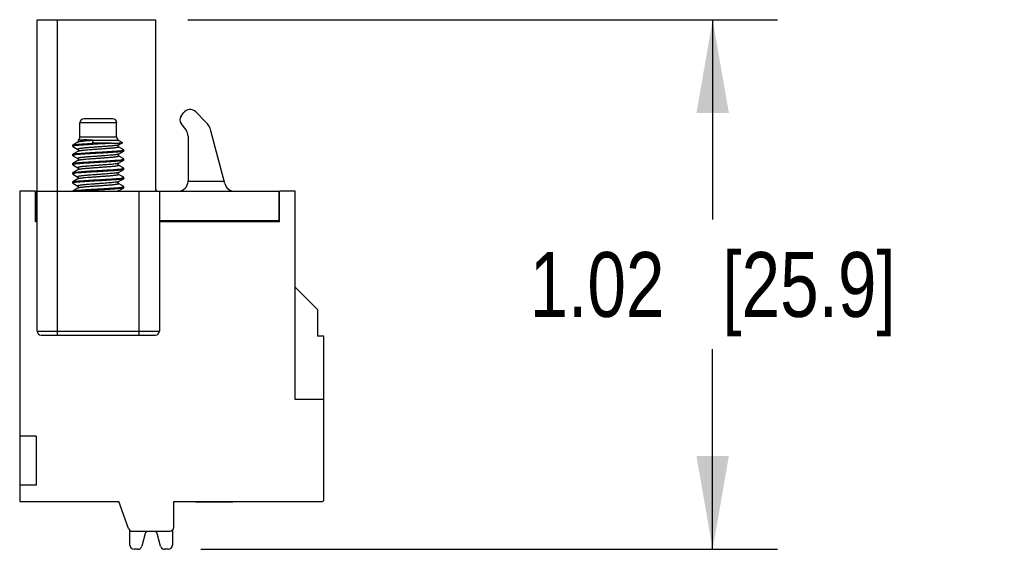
# Model space of a CAD drawing. Header units: inches. Extents: x 0 to 22, y 0 to 17.
# Tile 6 of 64: x 10.2 to 12.1, y 8.2 to 9.2. Entities that reach past the tile are written whole.
import ezdxf

# ---------------------------------------------------------------- set-up
doc = ezdxf.new("R2010")
doc.units = ezdxf.units.IN
doc.header["$LTSCALE"] = 1.21
doc.header["$MEASUREMENT"] = 0
doc.layers.get('0').update_dxf_attribs({"linetype": 'CONTINUOUS'})
doc.layers.add('DIMENSIONS', color=7, linetype='CONTINUOUS')
doc.styles.get("Standard").update_dxf_attribs({"font": 'txt', "width": 0.8})
doc.dimstyles.new('DIMSTYLE_1', dxfattribs={"dimtxt": 0.125, "dimasz": 0.18, "dimexe": 0.125, "dimexo": 0.0625, "dimgap": 0.0625, "dimtad": 0, "dimtih": 1, "dimtoh": 1, "dimzin": 4, "dimdsep": 46, "dimtxsty": 'STANDARD', "dimblk": '_FILLED', "dimblk1": '_FILLED', "dimblk2": '_FILLED', "dimcen": 0.09, "dimadec": 0, "dimazin": 0, "dimtp": 0.001, "dimtm": 0.001, "dimtfac": 1, "dimtofl": 0, "dimtmove": 0, "dimatfit": 3, "dimldrblk": '_FILLED', "dimfxl": 1, "dimtolj": 1, "dimtzin": 4, "dimarcsym": 0})

# ---------------------------------------------------------------- blocks, each defined once
blk = doc.blocks.new('_FILLED')
at = {"color": 0, "linetype": 'BYBLOCK'}
blk.add_solid([(0, 0), (-1, 0.174), (-1, -0.174)], dxfattribs=at)
blk = doc.blocks.new('*D12')
at = {"layer": 'DIMENSIONS', "color": 2, "linetype": 'CONTINUOUS'}
for p, q in [((10.4872, 9.2391), (11.6245, 9.2391)), ((11.4995, 9.2391), (11.4995, 8.8536)), ((11.4995, 8.218), (11.4995, 8.6036)), ((10.512, 8.218), (11.6245, 8.218))]:
    blk.add_line(p, q, dxfattribs=at)
at = {"layer": 'DIMENSIONS', "color": 2, "linetype": 'CONTINUOUS', "xscale": 0.18, "yscale": 0.18, "zscale": 0.18}
for p, rotation in [((11.4995, 9.2391), 90), ((11.4995, 8.218), 270)]:
    blk.add_blockref('_FILLED', p, dxfattribs=dict(at, rotation=rotation))
at = {"layer": 'DIMENSIONS', "color": 2, "linetype": 'CONTINUOUS', "insert": (11.4995, 8.7911), "char_height": 0.125, "width": 1.125, "attachment_point": 2, "line_spacing_factor": 0.9}
blk.add_mtext('1.02{\\Ftxt.shx;\\W1.000000;\\H0.125000; }[25.9]', dxfattribs=at)

msp = doc.modelspace()

# ---------------------------------------------------------------- linework, layer by layer
at = {"color": 7, "linetype": 'CONTINUOUS'}
for p, q in [((10.1964, 8.6388), (10.1964, 9.2391)), ((10.1964, 9.2391), (10.4247, 9.2391)), ((10.2358, 8.6309), (10.2358, 9.2391)), ((10.4247, 9.2391), (10.4247, 8.9143)), ((10.4743, 9.0533), (10.4791, 9.0596)), ((10.5028, 9.0613), (10.5215, 9.0425)), ((10.2791, 9.0133), (10.2791, 9.0402)), ((10.3499, 9.0402), (10.2791, 9.0402)), ((10.3421, 9.0481), (10.2869, 9.0481)), ((10.3499, 9.0133), (10.3499, 9.0402)), ((10.4838, 9.0265), (10.4743, 9.0391)), ((10.5586, 8.9231), (10.5317, 9.0248)), ((10.2752, 9.0029), (10.2655, 8.9973)), ((10.2791, 9.0133), (10.3499, 9.0133)), ((10.3048, 9.0063), (10.3025, 9.0008)), ((10.3539, 9.0065), (10.3046, 9.0065)), ((10.3048, 9.0063), (10.3046, 9.0065)), ((10.3538, 8.9978), (10.3612, 9.0021)), ((10.3539, 9.0065), (10.3612, 9.0023)), ((10.3612, 9.0021), (10.3612, 9.0023)), ((10.4877, 9.0147), (10.4877, 8.9281)), ((10.2653, 8.9971), (10.2655, 8.9973)), ((10.2653, 8.9949), (10.2653, 8.9971)), ((10.2655, 8.9951), (10.2653, 8.9949)), ((10.2653, 8.9949), (10.2655, 8.9946)), ((10.2655, 8.9973), (10.267, 8.9978)), ((10.2655, 8.9946), (10.2752, 8.989)), ((10.2752, 8.9852), (10.2655, 8.9796)), ((10.2743, 8.9966), (10.2699, 8.9961)), ((10.2753, 8.9853), (10.2752, 8.9852)), ((10.3397, 9.0008), (10.3025, 9.0008)), ((10.3532, 8.9863), (10.3582, 8.9869)), ((10.3635, 8.9885), (10.3538, 8.9941)), ((10.3538, 8.9801), (10.3635, 8.9857)), ((10.3635, 8.9857), (10.3617, 8.9852)), ((10.3637, 8.9882), (10.3635, 8.9885)), ((10.3635, 8.9879), (10.3637, 8.9882)), ((10.3637, 8.986), (10.3635, 8.9857)), ((10.3637, 8.986), (10.3637, 8.9882)), ((10.2653, 8.9793), (10.2655, 8.9796)), ((10.2653, 8.9771), (10.2653, 8.9793)), ((10.2655, 8.9774), (10.2653, 8.9771)), ((10.2653, 8.9771), (10.2655, 8.9769)), ((10.2655, 8.9796), (10.2673, 8.9802)), ((10.2655, 8.9769), (10.2752, 8.9713)), ((10.2752, 8.9675), (10.2655, 8.9619)), ((10.2758, 8.979), (10.2708, 8.9785)), ((10.3532, 8.9686), (10.3582, 8.9691)), ((10.3635, 8.9708), (10.3538, 8.9764)), ((10.3538, 8.9624), (10.3635, 8.968)), ((10.3635, 8.968), (10.3617, 8.9675)), ((10.3637, 8.9705), (10.3635, 8.9708)), ((10.3635, 8.9702), (10.3637, 8.9705)), ((10.3637, 8.9683), (10.3635, 8.968)), ((10.3637, 8.9683), (10.3637, 8.9705)), ((10.2653, 8.9616), (10.2655, 8.9619)), ((10.2653, 8.9594), (10.2653, 8.9616)), ((10.2655, 8.9597), (10.2653, 8.9594)), ((10.2653, 8.9594), (10.2655, 8.9591)), ((10.2655, 8.9619), (10.2673, 8.9624)), ((10.2655, 8.9591), (10.2752, 8.9535)), ((10.2752, 8.9498), (10.2655, 8.9442)), ((10.2758, 8.9613), (10.2708, 8.9608)), ((10.2752, 8.9498), (10.2752, 8.9498)), ((10.3532, 8.9509), (10.3582, 8.9514)), ((10.3635, 8.9531), (10.3538, 8.9587)), ((10.3538, 8.9447), (10.3635, 8.9503)), ((10.3635, 8.9503), (10.3617, 8.9498)), ((10.3637, 8.9528), (10.3635, 8.9531)), ((10.3635, 8.9525), (10.3637, 8.9528)), ((10.3637, 8.9506), (10.3635, 8.9503)), ((10.3637, 8.9506), (10.3637, 8.9528)), ((10.2653, 8.9439), (10.2655, 8.9442)), ((10.2653, 8.9417), (10.2653, 8.9439)), ((10.2655, 8.942), (10.2653, 8.9417)), ((10.2653, 8.9417), (10.2655, 8.9414)), ((10.2653, 8.9262), (10.2655, 8.9265)), ((10.2653, 8.924), (10.2653, 8.9262)), ((10.2655, 8.9442), (10.2673, 8.9447)), ((10.2655, 8.9414), (10.2752, 8.9358)), ((10.2752, 8.9321), (10.2655, 8.9265)), ((10.2655, 8.9265), (10.2673, 8.927)), ((10.2758, 8.9436), (10.2708, 8.943)), ((10.2758, 8.9259), (10.2708, 8.9253)), ((10.3538, 8.927), (10.351, 8.9262)), ((10.3532, 8.9332), (10.3582, 8.9337)), ((10.3635, 8.9353), (10.3538, 8.9409)), ((10.3538, 8.927), (10.3635, 8.9326)), ((10.3635, 8.9326), (10.3617, 8.932)), ((10.3637, 8.9351), (10.3635, 8.9353)), ((10.3635, 8.9348), (10.3637, 8.9351)), ((10.3637, 8.9328), (10.3635, 8.9326)), ((10.3637, 8.9328), (10.3637, 8.9351)), ((10.4877, 8.9281), (10.5573, 8.9281)), ((10.1629, 8.9084), (10.1629, 8.31)), ((10.1934, 8.9084), (10.1629, 8.9084)), ((10.1934, 8.8494), (10.1934, 8.9084)), ((10.1944, 8.8514), (10.1944, 8.9084)), ((10.1944, 8.9084), (10.6629, 8.9084)), ((10.2655, 8.9243), (10.2653, 8.924)), ((10.2653, 8.924), (10.2655, 8.9237)), ((10.2655, 8.9237), (10.2752, 8.9181)), ((10.2752, 8.9144), (10.2655, 8.9088)), ((10.2753, 8.9144), (10.2752, 8.9144)), ((10.3532, 8.9155), (10.3582, 8.916)), ((10.3635, 8.9176), (10.3538, 8.9232)), ((10.3538, 8.9092), (10.3635, 8.9148)), ((10.3635, 8.9148), (10.362, 8.9144)), ((10.3637, 8.9173), (10.3635, 8.9176)), ((10.3635, 8.9171), (10.3637, 8.9173)), ((10.3637, 8.9151), (10.3635, 8.9149)), ((10.3637, 8.9151), (10.3637, 8.9173)), ((10.3932, 8.6309), (10.3932, 8.9084)), ((10.4326, 8.9084), (10.4326, 8.6388)), ((10.6629, 8.9084), (10.6629, 8.8514)), ((10.6944, 8.9084), (10.6639, 8.9084)), ((10.6639, 8.8494), (10.6639, 8.9084)), ((10.6944, 8.5069), (10.6944, 8.9084)), ((10.1944, 8.9033), (10.1934, 8.9033)), ((10.6639, 8.8872), (10.6629, 8.8872)), ((10.1964, 8.8514), (10.1944, 8.8514)), ((10.6629, 8.8514), (10.4326, 8.8514)), ((10.1964, 8.8494), (10.1934, 8.8494)), ((10.6639, 8.8494), (10.4326, 8.8494)), ((10.7375, 8.6803), (10.6944, 8.7234)), ((10.7375, 8.6762), (10.7375, 8.6289)), ((10.1964, 8.6388), (10.4326, 8.6388)), ((10.2043, 8.6309), (10.4247, 8.6309)), ((10.7495, 8.6289), (10.7375, 8.6289)), ((10.7495, 8.3139), (10.7495, 8.6289)), ((10.7495, 8.5069), (10.6944, 8.5069)), ((10.1944, 8.436), (10.1629, 8.436)), ((10.1944, 8.436), (10.1944, 8.3415)), ((10.1944, 8.3415), (10.1629, 8.3415)), ((10.1629, 8.31), (10.3539, 8.31)), ((10.3728, 8.2581), (10.3539, 8.31)), ((10.4602, 8.31), (10.7456, 8.31)), ((10.4602, 8.2608), (10.4602, 8.31)), ((10.5019, 8.3097), (10.5019, 8.309)), ((10.5739, 8.309), (10.5019, 8.309)), ((10.5057, 8.31), (10.5057, 8.309)), ((10.517, 8.31), (10.517, 8.309)), ((10.5358, 8.31), (10.5358, 8.309)), ((10.5505, 8.31), (10.5505, 8.309)), ((10.5609, 8.31), (10.5609, 8.309)), ((10.5674, 8.31), (10.5674, 8.309)), ((10.5697, 8.31), (10.5697, 8.309)), ((10.5707, 8.31), (10.5707, 8.309)), ((10.5708, 8.31), (10.5708, 8.309)), ((10.5739, 8.31), (10.5739, 8.309)), ((10.3755, 8.2259), (10.3755, 8.2544)), ((10.3802, 8.2529), (10.4523, 8.2529)), ((10.4051, 8.2486), (10.3984, 8.2239)), ((10.4345, 8.2239), (10.4279, 8.2486)), ((10.4574, 8.2548), (10.4574, 8.2259)), ((10.3908, 8.218), (10.3834, 8.218)), ((10.4495, 8.218), (10.4421, 8.218))]:
    msp.add_line(p, q, dxfattribs=at)
for points in [[(10.2754, 9.0031), (10.2753, 9.003), (10.2752, 9.0029)], [(10.2754, 9.0065), (10.2755, 9.0064), (10.2757, 9.0061), (10.276, 9.0057), (10.2761, 9.0051), (10.2761, 9.0046), (10.276, 9.004), (10.2758, 9.0035), (10.2755, 9.0032), (10.2754, 9.0031)], [(10.2752, 8.989), (10.2752, 8.9889), (10.2754, 8.9888), (10.2756, 8.9885), (10.2759, 8.9882), (10.2761, 8.9877), (10.2761, 8.9871), (10.2761, 8.9865), (10.2759, 8.986), (10.2756, 8.9856), (10.2754, 8.9854), (10.2753, 8.9853)], [(10.3538, 8.9941), (10.3538, 8.9941), (10.3537, 8.9942), (10.3534, 8.9944), (10.3532, 8.9948), (10.353, 8.9952), (10.3529, 8.9957), (10.3529, 8.9962), (10.353, 8.9967), (10.3532, 8.9971), (10.3534, 8.9975), (10.3536, 8.9977), (10.3538, 8.9978), (10.3538, 8.9978)], [(10.2752, 8.9713), (10.2752, 8.9713), (10.2753, 8.9712), (10.2755, 8.971), (10.2757, 8.9708), (10.2759, 8.9704), (10.2761, 8.97), (10.2761, 8.9694), (10.2761, 8.9689), (10.2759, 8.9684), (10.2757, 8.968), (10.2754, 8.9677), (10.2753, 8.9676)], [(10.2753, 8.9676), (10.2752, 8.9676), (10.2752, 8.9675)], [(10.3538, 8.9764), (10.3537, 8.9765), (10.3535, 8.9766), (10.3533, 8.9769), (10.3531, 8.9773), (10.3529, 8.9777), (10.3528, 8.9782), (10.3529, 8.9787), (10.353, 8.9792), (10.3532, 8.9796), (10.3535, 8.9798), (10.3537, 8.98), (10.3538, 8.9801)], [(10.2752, 8.9535), (10.2752, 8.9535), (10.2754, 8.9534), (10.2756, 8.9532), (10.2759, 8.9528), (10.2761, 8.9523), (10.2761, 8.9517), (10.2761, 8.9511), (10.2759, 8.9506), (10.2757, 8.9503), (10.2754, 8.95), (10.2752, 8.9498), (10.2752, 8.9498)], [(10.3538, 8.9587), (10.3537, 8.9587), (10.3535, 8.9589), (10.3533, 8.9591), (10.3531, 8.9595), (10.3529, 8.96), (10.3528, 8.9604), (10.3529, 8.961), (10.353, 8.9614), (10.3532, 8.9618), (10.3535, 8.9621), (10.3537, 8.9623), (10.3538, 8.9624), (10.3538, 8.9624)], [(10.2752, 8.9358), (10.2752, 8.9358), (10.2754, 8.9357), (10.2756, 8.9355), (10.2758, 8.9351), (10.276, 8.9347), (10.2761, 8.9341), (10.2761, 8.9335), (10.2759, 8.933), (10.2757, 8.9325), (10.2754, 8.9322), (10.2753, 8.9322)], [(10.2753, 8.9322), (10.2752, 8.9321), (10.2752, 8.9321)], [(10.3538, 8.9409), (10.3538, 8.941), (10.3536, 8.9411), (10.3534, 8.9413), (10.3531, 8.9417), (10.3529, 8.9422), (10.3528, 8.9427), (10.3529, 8.9432), (10.353, 8.9437), (10.3532, 8.9441), (10.3535, 8.9444), (10.3537, 8.9446), (10.3538, 8.9447), (10.3538, 8.9447)], [(10.3538, 8.9232), (10.3538, 8.9233), (10.3536, 8.9234), (10.3533, 8.9237), (10.3531, 8.9241), (10.3529, 8.9246), (10.3528, 8.9252), (10.3529, 8.9258), (10.3531, 8.9262), (10.3534, 8.9266), (10.3536, 8.9268)], [(10.3536, 8.9268), (10.3538, 8.9269), (10.3538, 8.927)], [(10.2752, 8.9181), (10.2752, 8.9181), (10.2754, 8.9179), (10.2756, 8.9177), (10.2759, 8.9174), (10.2761, 8.9169), (10.2761, 8.9162), (10.2761, 8.9157), (10.2759, 8.9152), (10.2756, 8.9148), (10.2754, 8.9145), (10.2753, 8.9144)], [(10.3531, 8.9084), (10.3532, 8.9086), (10.3534, 8.9089), (10.3536, 8.9091), (10.3538, 8.9092), (10.3538, 8.9092)]]:
    msp.add_lwpolyline(points, dxfattribs=at)
for centre, radius, start, end in [((10.4917, 9.0502), 0.0157, 44.9113, 143.1301), ((10.2869, 9.0402), 0.00787, 90, 180), ((10.3421, 9.0402), 0.00787, 0, 90), ((10.4838, 9.0462), 0.0118, 143.1301, 216.8699), ((10.4936, 9.0147), 0.0394, 14.84, 44.9113), ((10.468, 9.0147), 0.0197, 0, 36.8699), ((10.2712, 9.0133), 0.00787, 302.187, 360), ((10.3578, 9.0133), 0.00787, 180, 240), ((10.3436, 8.9668), 0.0413, 279.5643, 280.4112), ((10.468, 8.9281), 0.0197, 270, 360), ((10.4306, 8.9143), 0.00591, 180, 270), ((10.5777, 8.9281), 0.0197, 194.84, 270), ((10.824, 8.6762), 0.0865, 177.2774, 179.9986), ((10.2043, 8.6388), 0.00787, 180, 270), ((10.4247, 8.6388), 0.00787, 270, 360), ((10.7456, 8.3139), 0.00394, 270, 360), ((10.3802, 8.2608), 0.00787, 200, 270), ((10.4165, 8.2456), 0.0118, 141.5377, 165), ((10.4165, 8.2456), 0.0118, 15, 38.4623), ((10.4523, 8.2608), 0.00787, 270, 360), ((10.3834, 8.2259), 0.00787, 180, 270), ((10.3908, 8.2259), 0.00787, 270, 345), ((10.4421, 8.2259), 0.00787, 195, 270), ((10.4495, 8.2259), 0.00787, 270, 360)]:
    msp.add_arc(centre, radius, start, end, dxfattribs=at)
for points, knots in [([(10.2816, 9.0043), (10.2808, 9.0042), (10.2794, 9.004), (10.2777, 9.0037), (10.2767, 9.0035), (10.276, 9.0033), (10.2756, 9.0031), (10.2753, 9.003), (10.2752, 9.0029)], [0, 0, 0, 0, 0.36059, 0.648653, 0.764781, 0.862039, 0.940369, 1, 1, 1, 1]), ([(10.3046, 9.0065), (10.3043, 9.0065), (10.3039, 9.0066), (10.3032, 9.0067), (10.3025, 9.0068), (10.3015, 9.0069), (10.3003, 9.0069), (10.2989, 9.007), (10.2975, 9.0071), (10.2957, 9.0071), (10.2934, 9.0072), (10.2909, 9.0072), (10.2878, 9.0072), (10.2849, 9.0072), (10.2823, 9.0071), (10.2806, 9.0071), (10.2792, 9.007), (10.278, 9.007), (10.2771, 9.0069), (10.2765, 9.0068), (10.2762, 9.0068), (10.2759, 9.0068), (10.2757, 9.0067), (10.2755, 9.0067), (10.2754, 9.0067), (10.2754, 9.0066)], [0, 0, 0, 0, 0.023296, 0.047678, 0.072305, 0.096996, 0.146255, 0.195073, 0.24325, 0.290645, 0.38262, 0.470176, 0.552709, 0.700539, 0.764771, 0.821876, 0.871459, 0.913293, 0.947186, 0.961102, 0.972975, 0.982792, 0.990551, 0.996269, 1, 1, 1, 1]), ([(10.3048, 9.0063), (10.3025, 9.0062), (10.2981, 9.0058), (10.2919, 9.0053), (10.2865, 9.0048), (10.2831, 9.0045), (10.2816, 9.0043)], [0, 0, 0, 0, 0.294281, 0.564886, 0.802597, 1, 1, 1, 1]), ([(10.3397, 9.0008), (10.3412, 9.0008), (10.344, 9.001), (10.3481, 9.0011), (10.3516, 9.0013), (10.3543, 9.0014), (10.3562, 9.0015), (10.3573, 9.0016), (10.3584, 9.0017), (10.3592, 9.0018), (10.36, 9.0018), (10.3605, 9.0019), (10.3609, 9.002), (10.3611, 9.0021), (10.3612, 9.0021), (10.3612, 9.0021)], [0, 0, 0, 0, 0.207194, 0.395678, 0.562407, 0.705016, 0.766644, 0.821504, 0.869424, 0.910239, 0.943795, 0.96995, 0.988648, 0.995224, 1, 1, 1, 1]), ([(10.2699, 8.9961), (10.2694, 8.996), (10.2684, 8.9959), (10.2672, 8.9957), (10.2665, 8.9955), (10.2661, 8.9954), (10.2657, 8.9952), (10.2655, 8.9951), (10.2655, 8.9951)], [0, 0, 0, 0, 0.365087, 0.654037, 0.769377, 0.865266, 0.941941, 1, 1, 1, 1]), ([(10.267, 8.9978), (10.2673, 8.9979), (10.268, 8.998), (10.2697, 8.9983), (10.2723, 8.9986), (10.2759, 8.999), (10.2802, 8.9993), (10.2851, 8.9997), (10.2926, 9.0002), (10.2984, 9.0006), (10.3025, 9.0008)], [0, 0, 0, 0, 0.027358, 0.060351, 0.14272, 0.245864, 0.36795, 0.506921, 0.660444, 1, 1, 1, 1]), ([(10.2673, 8.9802), (10.2676, 8.9802), (10.2684, 8.9804), (10.2702, 8.9806), (10.273, 8.981), (10.277, 8.9813), (10.2816, 8.9817), (10.2869, 8.9821), (10.2948, 8.9826), (10.3054, 8.9833), (10.3185, 8.984), (10.3313, 8.9847), (10.3413, 8.9854), (10.3485, 8.9859), (10.3517, 8.9862), (10.3532, 8.9863)], [0, 0, 0, 0, 0.012501, 0.027475, 0.064579, 0.110704, 0.164981, 0.226432, 0.293902, 0.441809, 0.597731, 0.750088, 0.887572, 0.94749, 1, 1, 1, 1]), ([(10.3397, 9.0008), (10.337, 9.0006), (10.3312, 9.0003), (10.3194, 8.9996), (10.3075, 8.9989), (10.2957, 8.9982), (10.2877, 8.9977), (10.2807, 8.9972), (10.2763, 8.9968), (10.2743, 8.9966)], [0, 0, 0, 0, 0.126573, 0.262232, 0.541356, 0.675238, 0.799076, 0.908593, 1, 1, 1, 1]), ([(10.3538, 8.9978), (10.3537, 8.9978), (10.3535, 8.9977), (10.3531, 8.9975), (10.3526, 8.9974), (10.3518, 8.9972), (10.3506, 8.997), (10.3489, 8.9967), (10.3468, 8.9964), (10.3444, 8.9962), (10.3417, 8.9959), (10.3377, 8.9955), (10.3321, 8.995), (10.3249, 8.9945), (10.3174, 8.994), (10.3097, 8.9934), (10.3034, 8.993), (10.2985, 8.9926), (10.2951, 8.9923), (10.2918, 8.992), (10.2887, 8.9918), (10.2859, 8.9915), (10.2834, 8.9912), (10.2811, 8.9909), (10.2795, 8.9907), (10.2783, 8.9905), (10.2776, 8.9904), (10.2769, 8.9902), (10.2763, 8.9901), (10.2759, 8.99), (10.2755, 8.9898), (10.2752, 8.9897), (10.275, 8.9896), (10.2749, 8.9895), (10.2749, 8.9894), (10.2749, 8.9893), (10.2749, 8.9892), (10.2749, 8.9892), (10.275, 8.9891), (10.2751, 8.989), (10.2752, 8.989)], [0, 0, 0, 0, 0.00398, 0.009037, 0.015189, 0.022439, 0.040208, 0.062274, 0.088477, 0.118533, 0.152141, 0.188993, 0.271125, 0.361762, 0.457426, 0.554521, 0.649304, 0.694674, 0.738135, 0.779283, 0.817716, 0.853033, 0.884904, 0.913073, 0.937295, 0.94785, 0.957331, 0.965709, 0.972972, 0.979125, 0.984179, 0.988159, 0.991128, 0.992282, 0.993266, 0.994147, 0.995018, 0.995977, 0.997099, 1, 1, 1, 1]), ([(10.3538, 8.9941), (10.3539, 8.994), (10.354, 8.994), (10.3541, 8.9939), (10.3541, 8.9938), (10.3541, 8.9937), (10.3541, 8.9937), (10.3541, 8.9936), (10.354, 8.9935), (10.3538, 8.9934), (10.3535, 8.9932), (10.3531, 8.9931), (10.3527, 8.993), (10.3521, 8.9928), (10.3514, 8.9927), (10.3507, 8.9926), (10.3496, 8.9924), (10.3479, 8.9921), (10.3457, 8.9919), (10.3432, 8.9916), (10.3404, 8.9913), (10.3373, 8.991), (10.3341, 8.9908), (10.3306, 8.9905), (10.3258, 8.9901), (10.3195, 8.9897), (10.3118, 8.9891), (10.3043, 8.9886), (10.2972, 8.988), (10.2916, 8.9876), (10.2875, 8.9872), (10.2848, 8.9869), (10.2824, 8.9867), (10.2803, 8.9864), (10.2785, 8.9861), (10.2773, 8.9859), (10.2764, 8.9857), (10.276, 8.9855), (10.2756, 8.9854), (10.2753, 8.9853), (10.2752, 8.9853)], [0, 0, 0, 0, 0.002929, 0.004066, 0.005036, 0.00591, 0.006784, 0.007755, 0.008897, 0.011842, 0.015801, 0.020831, 0.026948, 0.034157, 0.042453, 0.051828, 0.062272, 0.086304, 0.114321, 0.146026, 0.181118, 0.219293, 0.260223, 0.303498, 0.348688, 0.443093, 0.539921, 0.635484, 0.726109, 0.808449, 0.845512, 0.879323, 0.909598, 0.936091, 0.958559, 0.97677, 0.984224, 0.990572, 0.995823, 1, 1, 1, 1]), ([(10.3617, 8.9852), (10.3614, 8.9851), (10.3606, 8.985), (10.3587, 8.9847), (10.3559, 8.9844), (10.352, 8.984), (10.3474, 8.9836), (10.3421, 8.9832), (10.3342, 8.9827), (10.3235, 8.9821), (10.3105, 8.9813), (10.2977, 8.9806), (10.2877, 8.98), (10.2805, 8.9794), (10.2773, 8.9791), (10.2758, 8.979)], [0, 0, 0, 0, 0.0125, 0.027475, 0.06458, 0.110704, 0.16498, 0.22643, 0.293898, 0.441803, 0.597722, 0.750079, 0.887566, 0.947486, 1, 1, 1, 1]), ([(10.3582, 8.9869), (10.3589, 8.9869), (10.36, 8.9871), (10.3614, 8.9873), (10.3623, 8.9875), (10.3628, 8.9877), (10.3632, 8.9878), (10.3634, 8.9879), (10.3635, 8.9879)], [0, 0, 0, 0, 0.365252, 0.654631, 0.770108, 0.866003, 0.942476, 1, 1, 1, 1]), ([(10.2708, 8.9785), (10.2701, 8.9784), (10.2689, 8.9782), (10.2676, 8.978), (10.2667, 8.9778), (10.2662, 8.9777), (10.2658, 8.9776), (10.2656, 8.9775), (10.2655, 8.9774)], [0, 0, 0, 0, 0.365286, 0.654677, 0.770144, 0.866022, 0.942477, 1, 1, 1, 1]), ([(10.2673, 8.9624), (10.2676, 8.9625), (10.2684, 8.9626), (10.2702, 8.9629), (10.273, 8.9633), (10.277, 8.9636), (10.2816, 8.964), (10.2869, 8.9644), (10.2948, 8.9649), (10.3054, 8.9655), (10.3185, 8.9663), (10.3313, 8.967), (10.3413, 8.9677), (10.3485, 8.9682), (10.3517, 8.9685), (10.3532, 8.9686)], [0, 0, 0, 0, 0.0125, 0.027475, 0.06458, 0.110705, 0.164982, 0.226434, 0.293903, 0.441811, 0.597733, 0.75009, 0.887573, 0.94749, 1, 1, 1, 1]), ([(10.3503, 8.9792), (10.3498, 8.9791), (10.3486, 8.9789), (10.3459, 8.9786), (10.342, 8.9782), (10.3366, 8.9777), (10.3306, 8.9772), (10.3241, 8.9767), (10.3173, 8.9762), (10.3104, 8.9757), (10.3036, 8.9752), (10.2981, 8.9748), (10.294, 8.9745), (10.2911, 8.9742), (10.2883, 8.974), (10.2858, 8.9738), (10.2835, 8.9735), (10.2815, 8.9733), (10.2797, 8.973), (10.2784, 8.9728), (10.2775, 8.9726), (10.2769, 8.9725), (10.2764, 8.9724), (10.2759, 8.9723), (10.2756, 8.9721), (10.2753, 8.972), (10.2751, 8.9719), (10.2749, 8.9718), (10.2749, 8.9717), (10.2749, 8.9716), (10.2749, 8.9715), (10.275, 8.9714), (10.2751, 8.9713), (10.2752, 8.9713)], [0, 0, 0, 0, 0.021548, 0.046521, 0.106097, 0.176874, 0.256643, 0.343046, 0.433355, 0.524779, 0.614534, 0.699846, 0.739977, 0.778019, 0.813701, 0.846753, 0.876906, 0.903898, 0.927535, 0.947687, 0.956418, 0.964233, 0.97112, 0.977071, 0.982079, 0.986152, 0.989326, 0.991693, 0.99347, 0.994282, 0.995137, 0.997205, 1, 1, 1, 1]), ([(10.2753, 8.9676), (10.2753, 8.9676), (10.2752, 8.9675), (10.2752, 8.9675), (10.2752, 8.9675)], [0, 0, 0, 0, 0.259234, 1, 1, 1, 1]), ([(10.3538, 8.9764), (10.3539, 8.9763), (10.354, 8.9763), (10.3541, 8.9762), (10.3541, 8.9761), (10.3541, 8.976), (10.3541, 8.976), (10.3541, 8.9759), (10.354, 8.9758), (10.3538, 8.9757), (10.3535, 8.9755), (10.3532, 8.9754), (10.3527, 8.9753), (10.3521, 8.9751), (10.3515, 8.975), (10.3507, 8.9749), (10.3496, 8.9747), (10.348, 8.9744), (10.3458, 8.9742), (10.3433, 8.9739), (10.3405, 8.9736), (10.3375, 8.9733), (10.3342, 8.9731), (10.3308, 8.9728), (10.3259, 8.9724), (10.3197, 8.972), (10.312, 8.9714), (10.3045, 8.9709), (10.2974, 8.9703), (10.2918, 8.9699), (10.2877, 8.9695), (10.285, 8.9692), (10.2826, 8.969), (10.2804, 8.9687), (10.2787, 8.9684), (10.2772, 8.9681), (10.2762, 8.9679), (10.2756, 8.9677), (10.2754, 8.9676), (10.2753, 8.9676)], [0, 0, 0, 0, 0.00293, 0.00407, 0.005044, 0.005919, 0.006788, 0.007744, 0.008861, 0.011735, 0.015614, 0.020572, 0.026639, 0.033809, 0.04207, 0.051405, 0.061794, 0.085648, 0.113455, 0.145009, 0.179986, 0.21803, 0.258782, 0.301881, 0.346942, 0.441158, 0.537819, 0.633312, 0.724041, 0.806503, 0.843689, 0.877712, 0.908224, 0.934912, 0.95758, 0.976066, 0.99023, 0.995664, 1, 1, 1, 1]), ([(10.3617, 8.9675), (10.3614, 8.9674), (10.3606, 8.9673), (10.3587, 8.967), (10.3559, 8.9667), (10.352, 8.9663), (10.3474, 8.9659), (10.3421, 8.9655), (10.3342, 8.965), (10.3235, 8.9644), (10.3105, 8.9636), (10.2977, 8.9629), (10.2877, 8.9622), (10.2805, 8.9617), (10.2773, 8.9614), (10.2758, 8.9613)], [0, 0, 0, 0, 0.0125, 0.027475, 0.064579, 0.110703, 0.16498, 0.226431, 0.293899, 0.441806, 0.597726, 0.750084, 0.887569, 0.947488, 1, 1, 1, 1]), ([(10.3538, 8.9801), (10.3538, 8.9801), (10.3536, 8.98), (10.3532, 8.9798), (10.3525, 8.9796), (10.3515, 8.9794), (10.3507, 8.9793), (10.3503, 8.9792)], [0, 0, 0, 0, 0.068755, 0.153315, 0.371235, 0.653966, 1, 1, 1, 1]), ([(10.3582, 8.9691), (10.3589, 8.9692), (10.36, 8.9694), (10.3614, 8.9696), (10.3623, 8.9698), (10.3628, 8.9699), (10.3632, 8.9701), (10.3634, 8.9702), (10.3635, 8.9702)], [0, 0, 0, 0, 0.365256, 0.654636, 0.770112, 0.866005, 0.942476, 1, 1, 1, 1]), ([(10.2708, 8.9608), (10.2701, 8.9607), (10.2689, 8.9605), (10.2676, 8.9603), (10.2667, 8.9601), (10.2662, 8.96), (10.2658, 8.9598), (10.2656, 8.9597), (10.2655, 8.9597)], [0, 0, 0, 0, 0.365286, 0.654677, 0.770145, 0.866022, 0.942477, 1, 1, 1, 1]), ([(10.2673, 8.9447), (10.2676, 8.9448), (10.2684, 8.9449), (10.2702, 8.9452), (10.273, 8.9455), (10.277, 8.9459), (10.2816, 8.9463), (10.2869, 8.9467), (10.2948, 8.9472), (10.3054, 8.9478), (10.3185, 8.9486), (10.3313, 8.9493), (10.3413, 8.95), (10.3485, 8.9505), (10.3517, 8.9508), (10.3532, 8.9509)], [0, 0, 0, 0, 0.0125, 0.027476, 0.06458, 0.110705, 0.164983, 0.226435, 0.293904, 0.441813, 0.597734, 0.750091, 0.887574, 0.947491, 1, 1, 1, 1]), ([(10.3505, 8.9615), (10.3499, 8.9614), (10.3488, 8.9613), (10.3461, 8.9609), (10.3422, 8.9605), (10.3369, 8.96), (10.3308, 8.9595), (10.3243, 8.959), (10.3175, 8.9585), (10.3106, 8.958), (10.3038, 8.9575), (10.2983, 8.9571), (10.2941, 8.9568), (10.2912, 8.9565), (10.2884, 8.9563), (10.2859, 8.956), (10.2836, 8.9558), (10.2816, 8.9556), (10.2798, 8.9553), (10.2784, 8.9551), (10.2775, 8.9549), (10.2769, 8.9548), (10.2764, 8.9547), (10.276, 8.9545), (10.2756, 8.9544), (10.2753, 8.9543), (10.2751, 8.9542), (10.2749, 8.9541), (10.2749, 8.9539), (10.2749, 8.9539), (10.2749, 8.9538), (10.2749, 8.9537), (10.275, 8.9536), (10.2751, 8.9536), (10.2752, 8.9535)], [0, 0, 0, 0, 0.021269, 0.045992, 0.105017, 0.175424, 0.255008, 0.341258, 0.431573, 0.523119, 0.613024, 0.698535, 0.73882, 0.777021, 0.812818, 0.845955, 0.876206, 0.903345, 0.927151, 0.947409, 0.956164, 0.963994, 0.970893, 0.976858, 0.981893, 0.986008, 0.989232, 0.991642, 0.993438, 0.994251, 0.995105, 0.996067, 0.997187, 1, 1, 1, 1]), ([(10.3538, 8.9587), (10.3539, 8.9586), (10.354, 8.9586), (10.3541, 8.9584), (10.3541, 8.9584), (10.3541, 8.9583), (10.3541, 8.9582), (10.3541, 8.9582), (10.354, 8.9581), (10.3538, 8.9579), (10.3535, 8.9578), (10.3531, 8.9577), (10.3526, 8.9575), (10.3521, 8.9574), (10.3514, 8.9573), (10.3507, 8.9571), (10.3495, 8.9569), (10.3479, 8.9567), (10.3456, 8.9564), (10.3431, 8.9561), (10.3403, 8.9559), (10.3372, 8.9556), (10.3339, 8.9553), (10.3305, 8.955), (10.3256, 8.9547), (10.3193, 8.9542), (10.3116, 8.9537), (10.304, 8.9531), (10.2969, 8.9526), (10.2913, 8.9521), (10.2872, 8.9517), (10.2846, 8.9515), (10.2822, 8.9512), (10.2801, 8.9509), (10.2784, 8.9507), (10.2771, 8.9504), (10.2763, 8.9502), (10.2759, 8.9501), (10.2755, 8.9499), (10.2753, 8.9498), (10.2752, 8.9498)], [0, 0, 0, 0, 0.002932, 0.004064, 0.005029, 0.005903, 0.006782, 0.007762, 0.008912, 0.01187, 0.01584, 0.020883, 0.027024, 0.034272, 0.04263, 0.052093, 0.062639, 0.086857, 0.115033, 0.146909, 0.182223, 0.220664, 0.261835, 0.305324, 0.350719, 0.445548, 0.5427, 0.638417, 0.729078, 0.811236, 0.848087, 0.881677, 0.91171, 0.937894, 0.959944, 0.977673, 0.984895, 0.991018, 0.996046, 1, 1, 1, 1]), ([(10.3617, 8.9498), (10.3614, 8.9497), (10.3606, 8.9495), (10.3587, 8.9493), (10.3559, 8.9489), (10.352, 8.9486), (10.3474, 8.9482), (10.3421, 8.9478), (10.3342, 8.9473), (10.3235, 8.9466), (10.3105, 8.9459), (10.2977, 8.9452), (10.2877, 8.9445), (10.2805, 8.944), (10.2773, 8.9437), (10.2758, 8.9436)], [0, 0, 0, 0, 0.0125, 0.027475, 0.064581, 0.110708, 0.164987, 0.226442, 0.293914, 0.441827, 0.597751, 0.750107, 0.887585, 0.947497, 1, 1, 1, 1]), ([(10.3538, 8.9624), (10.3537, 8.9624), (10.3536, 8.9623), (10.3532, 8.9621), (10.3525, 8.9619), (10.3516, 8.9617), (10.3509, 8.9616), (10.3505, 8.9615)], [0, 0, 0, 0, 0.070057, 0.155419, 0.373286, 0.654847, 1, 1, 1, 1]), ([(10.3582, 8.9514), (10.3589, 8.9515), (10.36, 8.9517), (10.3614, 8.9519), (10.3623, 8.9521), (10.3628, 8.9522), (10.3632, 8.9524), (10.3634, 8.9525), (10.3635, 8.9525)], [0, 0, 0, 0, 0.365291, 0.654683, 0.77015, 0.866025, 0.942478, 1, 1, 1, 1]), ([(10.2708, 8.943), (10.2701, 8.943), (10.2689, 8.9428), (10.2676, 8.9426), (10.2667, 8.9424), (10.2662, 8.9423), (10.2658, 8.9421), (10.2656, 8.942), (10.2655, 8.942)], [0, 0, 0, 0, 0.365287, 0.654677, 0.770145, 0.866022, 0.942477, 1, 1, 1, 1]), ([(10.2673, 8.927), (10.2676, 8.9271), (10.2684, 8.9272), (10.2702, 8.9275), (10.273, 8.9278), (10.277, 8.9282), (10.2816, 8.9286), (10.2869, 8.929), (10.2948, 8.9295), (10.3054, 8.9301), (10.3185, 8.9309), (10.3313, 8.9316), (10.3413, 8.9322), (10.3485, 8.9328), (10.3517, 8.933), (10.3532, 8.9332)], [0, 0, 0, 0, 0.012501, 0.027476, 0.064581, 0.110706, 0.164983, 0.226435, 0.293905, 0.441814, 0.597735, 0.750092, 0.887575, 0.947491, 1, 1, 1, 1]), ([(10.3503, 8.9438), (10.3498, 8.9437), (10.3486, 8.9435), (10.3459, 8.9432), (10.3419, 8.9427), (10.3366, 8.9423), (10.3306, 8.9418), (10.3241, 8.9413), (10.3172, 8.9408), (10.3103, 8.9403), (10.3036, 8.9398), (10.2981, 8.9394), (10.2939, 8.9391), (10.291, 8.9388), (10.2883, 8.9386), (10.2858, 8.9383), (10.2835, 8.9381), (10.2815, 8.9378), (10.2797, 8.9376), (10.2784, 8.9374), (10.2775, 8.9372), (10.2769, 8.9371), (10.2764, 8.9369), (10.2759, 8.9368), (10.2756, 8.9367), (10.2753, 8.9366), (10.2751, 8.9365), (10.2749, 8.9363), (10.2749, 8.9362), (10.2749, 8.9361), (10.2749, 8.936), (10.275, 8.9359), (10.2751, 8.9359), (10.2752, 8.9358)], [0, 0, 0, 0, 0.02158, 0.046632, 0.106302, 0.177083, 0.25693, 0.34335, 0.433644, 0.525076, 0.614825, 0.700072, 0.740189, 0.778237, 0.813923, 0.846951, 0.877042, 0.903995, 0.92764, 0.947811, 0.956544, 0.964352, 0.971216, 0.977131, 0.982105, 0.986158, 0.989328, 0.991701, 0.993483, 0.994295, 0.995148, 0.997208, 1, 1, 1, 1]), ([(10.3504, 8.9261), (10.3499, 8.926), (10.3487, 8.9258), (10.3461, 8.9255), (10.3422, 8.925), (10.3368, 8.9246), (10.3308, 8.9241), (10.3243, 8.9236), (10.3175, 8.9231), (10.3105, 8.9226), (10.3037, 8.9221), (10.2982, 8.9217), (10.2941, 8.9214), (10.2912, 8.9211), (10.2884, 8.9209), (10.2859, 8.9206), (10.2836, 8.9204), (10.2816, 8.9201), (10.2798, 8.9199), (10.2784, 8.9197), (10.2775, 8.9195), (10.2769, 8.9194), (10.2764, 8.9192), (10.276, 8.9191), (10.2756, 8.919), (10.2753, 8.9189), (10.2751, 8.9187), (10.2749, 8.9186), (10.2749, 8.9185), (10.2749, 8.9184), (10.2749, 8.9184), (10.2749, 8.9183), (10.275, 8.9182), (10.2751, 8.9181), (10.2752, 8.9181)], [0, 0, 0, 0, 0.021286, 0.046006, 0.105097, 0.17556, 0.255112, 0.34138, 0.43168, 0.523177, 0.613054, 0.69856, 0.738818, 0.776974, 0.81276, 0.84592, 0.876195, 0.903333, 0.927095, 0.94734, 0.956111, 0.963965, 0.970893, 0.976886, 0.981942, 0.986068, 0.98929, 0.991688, 0.993478, 0.994291, 0.995143, 0.996102, 0.997213, 1, 1, 1, 1]), ([(10.3538, 8.9409), (10.3539, 8.9409), (10.354, 8.9408), (10.3541, 8.9407), (10.3541, 8.9407), (10.3541, 8.9406), (10.3541, 8.9405), (10.3541, 8.9404), (10.354, 8.9403), (10.3538, 8.9402), (10.3535, 8.9401), (10.3531, 8.94), (10.3527, 8.9398), (10.3521, 8.9397), (10.3515, 8.9395), (10.3507, 8.9394), (10.3496, 8.9392), (10.3479, 8.939), (10.3457, 8.9387), (10.3432, 8.9384), (10.3404, 8.9382), (10.3374, 8.9379), (10.3341, 8.9376), (10.3307, 8.9373), (10.3258, 8.937), (10.3195, 8.9365), (10.3119, 8.936), (10.3044, 8.9354), (10.2972, 8.9349), (10.2916, 8.9344), (10.2876, 8.9341), (10.2849, 8.9338), (10.2825, 8.9335), (10.2804, 8.9332), (10.2786, 8.933), (10.2771, 8.9327), (10.2762, 8.9325), (10.2756, 8.9323), (10.2753, 8.9322), (10.2752, 8.9321)], [0, 0, 0, 0, 0.002933, 0.004074, 0.005047, 0.005923, 0.006793, 0.007756, 0.008884, 0.011802, 0.015739, 0.020751, 0.026856, 0.034052, 0.042333, 0.051687, 0.0621, 0.086045, 0.113994, 0.145652, 0.180699, 0.21881, 0.259661, 0.302876, 0.348023, 0.442348, 0.539106, 0.634651, 0.725309, 0.807694, 0.844818, 0.878719, 0.909067, 0.935627, 0.958181, 0.976519, 0.990462, 0.995771, 1, 1, 1, 1]), ([(10.3617, 8.932), (10.3614, 8.932), (10.3606, 8.9318), (10.3587, 8.9316), (10.3559, 8.9312), (10.352, 8.9308), (10.3474, 8.9305), (10.3421, 8.9301), (10.3342, 8.9296), (10.3236, 8.9289), (10.3105, 8.9282), (10.2977, 8.9274), (10.2877, 8.9268), (10.2805, 8.9263), (10.2773, 8.926), (10.2758, 8.9259)], [0, 0, 0, 0, 0.012499, 0.027473, 0.064576, 0.110698, 0.164973, 0.226422, 0.293888, 0.441791, 0.59771, 0.750069, 0.88756, 0.947483, 1, 1, 1, 1]), ([(10.3538, 8.9447), (10.3537, 8.9446), (10.3536, 8.9446), (10.3532, 8.9444), (10.3525, 8.9442), (10.3515, 8.944), (10.3507, 8.9438), (10.3503, 8.9438)], [0, 0, 0, 0, 0.069294, 0.154331, 0.372447, 0.654651, 1, 1, 1, 1]), ([(10.3582, 8.9337), (10.3589, 8.9338), (10.36, 8.934), (10.3614, 8.9342), (10.3623, 8.9344), (10.3628, 8.9345), (10.3632, 8.9346), (10.3634, 8.9347), (10.3635, 8.9348)], [0, 0, 0, 0, 0.365239, 0.654614, 0.770094, 0.865995, 0.942475, 1, 1, 1, 1]), ([(10.2708, 8.9253), (10.2701, 8.9252), (10.2689, 8.9251), (10.2676, 8.9249), (10.2667, 8.9247), (10.2662, 8.9245), (10.2658, 8.9244), (10.2656, 8.9243), (10.2655, 8.9243)], [0, 0, 0, 0, 0.365286, 0.654677, 0.770145, 0.866022, 0.942477, 1, 1, 1, 1]), ([(10.2655, 8.9087), (10.2656, 8.9088), (10.2658, 8.9089), (10.2662, 8.909), (10.2667, 8.9092), (10.2676, 8.9094), (10.269, 8.9096), (10.2701, 8.9097), (10.2708, 8.9098)], [0, 0, 0, 0, 0.058883, 0.136354, 0.232846, 0.34851, 0.637047, 1, 1, 1, 1]), ([(10.2708, 8.9098), (10.2718, 8.91), (10.2741, 8.9102), (10.2779, 8.9106), (10.2822, 8.9109), (10.2889, 8.9114), (10.2982, 8.912), (10.3099, 8.9127), (10.3219, 8.9133), (10.3335, 8.914), (10.3425, 8.9146), (10.3489, 8.9151), (10.3518, 8.9153), (10.3532, 8.9155)], [0, 0, 0, 0, 0.038375, 0.084392, 0.137318, 0.196366, 0.329033, 0.474192, 0.622848, 0.765785, 0.894147, 0.950331, 1, 1, 1, 1]), ([(10.3538, 8.9232), (10.3539, 8.9232), (10.354, 8.9231), (10.3541, 8.923), (10.3541, 8.9229), (10.3541, 8.9229), (10.3541, 8.9228), (10.3541, 8.9227), (10.354, 8.9226), (10.3538, 8.9225), (10.3535, 8.9224), (10.3531, 8.9222), (10.3527, 8.9221), (10.3521, 8.922), (10.3514, 8.9218), (10.3507, 8.9217), (10.3495, 8.9215), (10.3479, 8.9213), (10.3456, 8.921), (10.3431, 8.9207), (10.3403, 8.9204), (10.3372, 8.9202), (10.334, 8.9199), (10.3305, 8.9196), (10.3256, 8.9192), (10.3193, 8.9188), (10.3116, 8.9182), (10.3041, 8.9177), (10.2969, 8.9172), (10.2913, 8.9167), (10.2873, 8.9163), (10.2846, 8.916), (10.2822, 8.9158), (10.2801, 8.9155), (10.2784, 8.9152), (10.2771, 8.915), (10.2763, 8.9148), (10.2759, 8.9147), (10.2755, 8.9145), (10.2753, 8.9144), (10.2752, 8.9144)], [0, 0, 0, 0, 0.002938, 0.004078, 0.005051, 0.005927, 0.006803, 0.007771, 0.008904, 0.011821, 0.015748, 0.020758, 0.026883, 0.034133, 0.042494, 0.051945, 0.062464, 0.086604, 0.114708, 0.146564, 0.181886, 0.220301, 0.261427, 0.304882, 0.350279, 0.445122, 0.542268, 0.638015, 0.728746, 0.81091, 0.847808, 0.881464, 0.911543, 0.93772, 0.959773, 0.977564, 0.984825, 0.990983, 0.996037, 1, 1, 1, 1]), ([(10.3183, 8.9109), (10.3147, 8.9107), (10.3076, 8.9103), (10.2973, 8.9097), (10.2879, 8.9091), (10.2819, 8.9087), (10.2792, 8.9084)], [0, 0, 0, 0, 0.27531, 0.54205, 0.787581, 1, 1, 1, 1]), ([(10.362, 8.9144), (10.3616, 8.9143), (10.3608, 8.9141), (10.3594, 8.9139), (10.3577, 8.9137), (10.355, 8.9134), (10.351, 8.913), (10.3457, 8.9126), (10.3395, 8.9122), (10.3328, 8.9118), (10.3257, 8.9113), (10.3208, 8.9111), (10.3183, 8.9109)], [0, 0, 0, 0, 0.026128, 0.058405, 0.096665, 0.140724, 0.245188, 0.36938, 0.510409, 0.664987, 0.829466, 1, 1, 1, 1]), ([(10.3538, 8.9092), (10.3537, 8.9092), (10.3533, 8.909), (10.3527, 8.9088), (10.3518, 8.9086), (10.3512, 8.9085), (10.3508, 8.9084)], [0, 0, 0, 0, 0.159386, 0.378773, 0.659022, 1, 1, 1, 1]), ([(10.3582, 8.916), (10.3589, 8.9161), (10.36, 8.9162), (10.3614, 8.9165), (10.3623, 8.9167), (10.3628, 8.9168), (10.3632, 8.9169), (10.3634, 8.917), (10.3635, 8.9171)], [0, 0, 0, 0, 0.365283, 0.654671, 0.770141, 0.866022, 0.942481, 1, 1, 1, 1])]:
    msp.add_open_spline(points, degree=3, knots=knots, dxfattribs=at)

# ---------------------------------------------------------------- dimensions: what is measured, and where the dimension line sits
at = {"layer": 'DIMENSIONS', "color": 2, "linetype": 'CONTINUOUS'}
dim = msp.add_linear_dim(base=(11.4995, 8.218), p1=(10.4247, 9.2391), p2=(10.4495, 8.218), angle=270, dimstyle='DIMSTYLE_1', dxfattribs=at)
dim.commit()
dim.dimension.update_dxf_attribs({"geometry": '*D12', "text_midpoint": (11.4995, 8.7286), "dimtype": 160})

doc.saveas('drawing.dxf')
